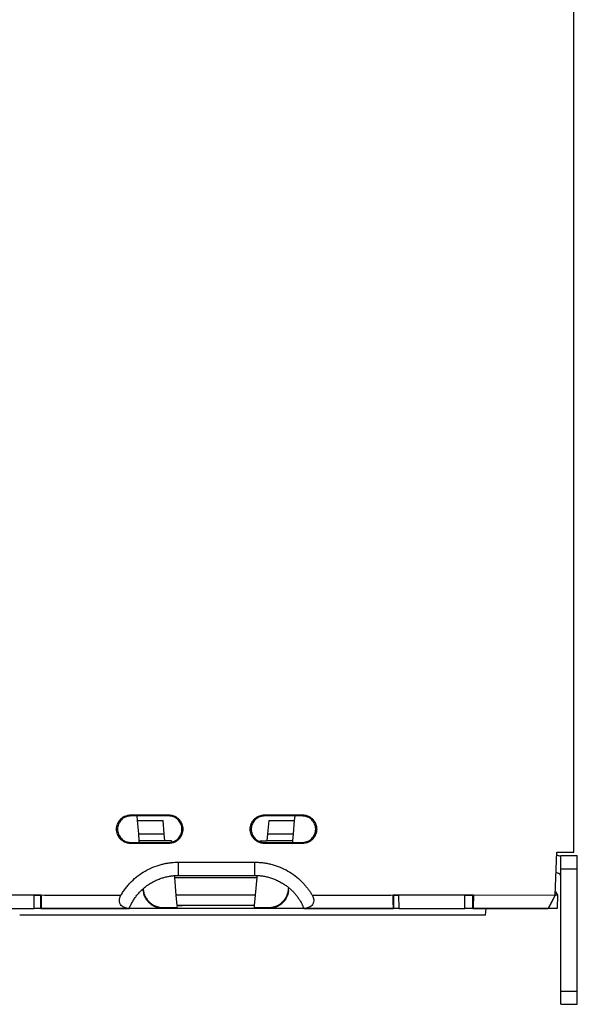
# Model space of a CAD drawing. Header units: millimetres. Extents: x 188.8 to 211.3, y 176 to 224.
# Tile 2 of 10: x 202.9 to 211.3, y 176.6 to 191.5. Entities that reach past the tile are written whole.
import ezdxf

# ---------------------------------------------------------------- set-up
doc = ezdxf.new("R2010")
doc.units = ezdxf.units.MM

msp = doc.modelspace()

# ---------------------------------------------------------------- linework, layer by layer
at = {"color": 7, "linetype": 'Continuous', "lineweight": 25}
for p, q in [((211.26, 178.949), (211.26, 220.376)), ((204.55, 179.515), (205.125, 179.515)), ((204.55, 179.499), (204.55, 179.515)), ((204.643, 179.499), (204.55, 179.499)), ((205.125, 179.499), (204.643, 179.499)), ((204.643, 179.499), (204.649, 179.431)), ((204.649, 179.431), (205.041, 179.431)), ((204.649, 179.431), (204.667, 179.226)), ((205.059, 179.226), (205.041, 179.431)), ((205.125, 179.499), (205.125, 179.515)), ((206.575, 179.515), (207.15, 179.515)), ((206.575, 179.499), (206.575, 179.515)), ((207.038, 179.499), (206.575, 179.499)), ((206.639, 179.431), (206.621, 179.226)), ((206.639, 179.431), (207.032, 179.431)), ((207.014, 179.226), (207.032, 179.431)), ((207.032, 179.431), (207.038, 179.499)), ((207.15, 179.499), (207.038, 179.499)), ((207.15, 179.499), (207.15, 179.515)), ((204.55, 179.083), (204.55, 179.099)), ((204.55, 179.099), (204.678, 179.099)), ((204.667, 179.226), (205.059, 179.226)), ((204.667, 179.226), (204.675, 179.124)), ((205.068, 179.124), (204.675, 179.124)), ((204.675, 179.124), (204.678, 179.097)), ((205.068, 179.124), (205.059, 179.226)), ((205.168, 179.124), (205.068, 179.124)), ((205.168, 179.124), (205.17, 179.102)), ((206.511, 179.108), (206.512, 179.124)), ((206.511, 179.107), (206.511, 179.108)), ((206.512, 179.124), (206.612, 179.124)), ((206.621, 179.226), (206.612, 179.124)), ((207.005, 179.124), (206.612, 179.124)), ((206.621, 179.226), (207.014, 179.226)), ((207.002, 179.097), (207.005, 179.124)), ((207.003, 179.099), (207.15, 179.099)), ((207.005, 179.124), (207.014, 179.226)), ((207.15, 179.083), (207.15, 179.099)), ((205.125, 179.083), (204.55, 179.083)), ((204.678, 179.097), (205.125, 179.097)), ((205.125, 179.097), (205.125, 179.083)), ((206.575, 179.097), (206.575, 179.083)), ((206.575, 179.097), (207.002, 179.097)), ((207.15, 179.083), (206.575, 179.083)), ((210.977, 178.302), (211, 178.949)), ((211.06, 178.884), (210.999, 178.907)), ((211, 178.949), (211.26, 178.949)), ((211.06, 178.899), (211.31, 178.899)), ((205.269, 178.799), (206.431, 178.799)), ((205.269, 178.799), (205.269, 178.599)), ((206.431, 178.599), (206.431, 178.799)), ((211.06, 178.699), (211.31, 178.699)), ((211.06, 176.849), (211.06, 178.699)), ((211.31, 176.849), (211.31, 178.699)), ((205.217, 178.569), (205.214, 178.597)), ((205.217, 178.569), (206.464, 178.569)), ((205.24, 178.299), (205.217, 178.569)), ((205.269, 178.599), (206.431, 178.599)), ((206.44, 178.299), (206.464, 178.569)), ((206.464, 178.569), (206.466, 178.598)), ((211.027, 178.63), (210.989, 178.644)), ((204.739, 178.398), (204.74, 178.39)), ((206.939, 178.371), (206.941, 178.39)), ((206.941, 178.39), (206.943, 178.414)), ((201.81, 178.306), (203.197, 178.303)), ((203.09, 178.299), (202.122, 178.299)), ((203.087, 178.099), (203.09, 178.299)), ((203.09, 178.299), (203.19, 178.299)), ((203.19, 178.299), (203.197, 178.306)), ((203.19, 178.098), (203.19, 178.299)), ((205.254, 178.143), (205.24, 178.299)), ((206.44, 178.299), (205.24, 178.299)), ((206.426, 178.143), (206.44, 178.299)), ((208.523, 178.306), (208.53, 178.299)), ((208.523, 178.303), (209.737, 178.303)), ((208.53, 178.299), (208.61, 178.299)), ((208.53, 178.299), (208.53, 178.098)), ((208.614, 178.099), (208.61, 178.299)), ((209.61, 178.299), (208.61, 178.299)), ((209.607, 178.099), (209.61, 178.299)), ((209.61, 178.299), (209.73, 178.299)), ((209.73, 178.299), (209.737, 178.306)), ((209.73, 178.098), (209.73, 178.299)), ((209.737, 178.303), (210.977, 178.302)), ((210.977, 178.299), (210.87, 178.098)), ((211.01, 178.299), (210.977, 178.299)), ((210.978, 178.35), (211.01, 178.299)), ((211.01, 178.299), (211.007, 178.099)), ((202.125, 178.099), (203.087, 178.099)), ((204.22, 178.099), (203.087, 178.099)), ((203.19, 178.099), (204.527, 178.099)), ((205.04, 178.099), (204.32, 178.099)), ((205.04, 178.099), (205.039, 178.114)), ((205.039, 178.114), (205.251, 178.114)), ((206.64, 178.099), (205.04, 178.099)), ((205.254, 178.143), (205.251, 178.114)), ((205.328, 178.143), (205.254, 178.143)), ((205.254, 178.143), (205.328, 178.143)), ((205.254, 178.143), (205.254, 178.143)), ((205.328, 178.143), (205.328, 178.143)), ((206.426, 178.143), (205.328, 178.143)), ((206.424, 178.114), (206.426, 178.143)), ((206.424, 178.114), (206.641, 178.114)), ((206.641, 178.114), (206.64, 178.099)), ((207.36, 178.099), (206.64, 178.099)), ((207.173, 178.099), (208.53, 178.099)), ((208.614, 178.099), (207.46, 178.099)), ((208.614, 178.099), (209.607, 178.099)), ((210.157, 178.099), (209.607, 178.099)), ((209.73, 178.099), (210.87, 178.099)), ((209.923, 177.999), (209.931, 178.099)), ((211.007, 178.099), (210.86, 178.099)), ((211.06, 176.849), (211.31, 176.849)), ((211.06, 176.649), (211.31, 176.649))]:
    msp.add_line(p, q, dxfattribs=at)
for points, knots in [([(204.55, 179.083), (204.545, 179.083), (204.536, 179.083), (204.522, 179.085), (204.508, 179.087), (204.494, 179.09), (204.481, 179.095), (204.459, 179.103), (204.429, 179.119), (204.396, 179.146), (204.37, 179.178), (204.35, 179.216), (204.337, 179.257), (204.333, 179.299), (204.337, 179.341), (204.35, 179.382), (204.37, 179.42), (204.397, 179.452), (204.429, 179.479), (204.463, 179.497), (204.494, 179.508), (204.522, 179.514), (204.541, 179.514), (204.55, 179.515)], [0, 0, 0, 0, 0.020792, 0.04151, 0.062247, 0.083095, 0.104144, 0.125482, 0.18834, 0.250396, 0.312394, 0.375292, 0.43826, 0.500234, 0.562337, 0.625149, 0.687871, 0.75008, 0.811953, 0.874992, 0.917116, 0.958543, 1, 1, 1, 1]), ([(204.55, 179.499), (204.546, 179.499), (204.537, 179.498), (204.524, 179.497), (204.511, 179.495), (204.499, 179.492), (204.486, 179.488), (204.465, 179.48), (204.438, 179.466), (204.408, 179.441), (204.383, 179.411), (204.364, 179.376), (204.353, 179.338), (204.349, 179.299), (204.353, 179.26), (204.364, 179.222), (204.383, 179.187), (204.408, 179.156), (204.438, 179.132), (204.469, 179.115), (204.498, 179.105), (204.524, 179.1), (204.541, 179.099), (204.55, 179.099)], [0, 0, 0, 0, 0.020783, 0.041481, 0.062184, 0.082982, 0.103964, 0.125217, 0.18809, 0.250076, 0.312026, 0.375018, 0.437955, 0.500032, 0.562026, 0.625046, 0.687955, 0.749988, 0.811891, 0.874847, 0.917026, 0.958504, 1, 1, 1, 1]), ([(205.125, 179.515), (205.13, 179.515), (205.139, 179.514), (205.153, 179.513), (205.167, 179.511), (205.181, 179.507), (205.194, 179.503), (205.217, 179.495), (205.246, 179.479), (205.279, 179.452), (205.306, 179.42), (205.326, 179.382), (205.338, 179.341), (205.342, 179.299), (205.338, 179.257), (205.325, 179.216), (205.306, 179.178), (205.279, 179.145), (205.246, 179.118), (205.212, 179.101), (205.181, 179.09), (205.153, 179.084), (205.134, 179.084), (205.125, 179.083)], [0, 0, 0, 0, 0.020791, 0.041509, 0.062246, 0.083094, 0.104143, 0.125481, 0.188338, 0.250396, 0.312393, 0.375291, 0.438258, 0.500233, 0.562336, 0.625147, 0.68787, 0.750079, 0.811951, 0.874991, 0.917115, 0.958543, 1, 1, 1, 1]), ([(205.17, 179.102), (205.175, 179.103), (205.184, 179.106), (205.198, 179.11), (205.212, 179.116), (205.225, 179.123), (205.243, 179.134), (205.266, 179.153), (205.298, 179.19), (205.319, 179.236), (205.327, 179.284), (205.326, 179.333), (205.311, 179.38), (205.285, 179.422), (205.26, 179.449), (205.231, 179.471), (205.201, 179.485), (205.174, 179.494), (205.15, 179.498), (205.133, 179.499), (205.125, 179.499)], [0, 0, 0, 0, 0.0252231, 0.0502208, 0.0751215, 0.1000551, 0.125151, 0.1877356, 0.2500979, 0.3747198, 0.4376036, 0.4997382, 0.6243518, 0.6872724, 0.7493704, 0.8115562, 0.8744236, 0.9167486, 0.9583968, 1, 1, 1, 1]), ([(206.575, 179.083), (206.57, 179.083), (206.561, 179.083), (206.547, 179.085), (206.533, 179.087), (206.519, 179.09), (206.506, 179.095), (206.484, 179.103), (206.454, 179.119), (206.421, 179.146), (206.395, 179.178), (206.375, 179.216), (206.362, 179.257), (206.358, 179.299), (206.362, 179.341), (206.375, 179.382), (206.395, 179.42), (206.422, 179.452), (206.454, 179.479), (206.488, 179.497), (206.519, 179.508), (206.547, 179.514), (206.566, 179.514), (206.575, 179.515)], [0, 0, 0, 0, 0.0207917, 0.0415101, 0.0622473, 0.0830951, 0.1041441, 0.1254819, 0.1883399, 0.2503958, 0.3123939, 0.3752917, 0.4382603, 0.5002341, 0.5623373, 0.6251489, 0.6878712, 0.7500798, 0.8119531, 0.8749918, 0.917116, 0.9585432, 1, 1, 1, 1]), ([(206.575, 179.499), (206.57, 179.499), (206.561, 179.499), (206.547, 179.497), (206.533, 179.495), (206.519, 179.491), (206.499, 179.485), (206.473, 179.473), (206.444, 179.452), (206.419, 179.427), (206.393, 179.388), (206.376, 179.342), (206.373, 179.295), (206.378, 179.248), (206.395, 179.203), (206.422, 179.165), (206.445, 179.143), (206.468, 179.127), (206.489, 179.116), (206.503, 179.11), (206.511, 179.107)], [0, 0, 0, 0, 0.024896, 0.049736, 0.074647, 0.099754, 0.12518, 0.188098, 0.250241, 0.312391, 0.375212, 0.499829, 0.562395, 0.624778, 0.749427, 0.812329, 0.874435, 0.916209, 0.957874, 1, 1, 1, 1]), ([(207.15, 179.515), (207.155, 179.515), (207.164, 179.514), (207.178, 179.513), (207.192, 179.511), (207.206, 179.507), (207.219, 179.503), (207.242, 179.495), (207.271, 179.479), (207.304, 179.452), (207.331, 179.42), (207.351, 179.382), (207.363, 179.341), (207.367, 179.299), (207.363, 179.257), (207.35, 179.216), (207.331, 179.178), (207.304, 179.145), (207.271, 179.118), (207.237, 179.101), (207.206, 179.09), (207.178, 179.084), (207.159, 179.084), (207.15, 179.083)], [0, 0, 0, 0, 0.020791, 0.041509, 0.062246, 0.083094, 0.104143, 0.125481, 0.188338, 0.250396, 0.312393, 0.375291, 0.438258, 0.500233, 0.562336, 0.625147, 0.68787, 0.750079, 0.811951, 0.874991, 0.917115, 0.958543, 1, 1, 1, 1]), ([(207.15, 179.099), (207.154, 179.099), (207.163, 179.099), (207.176, 179.1), (207.189, 179.103), (207.202, 179.106), (207.214, 179.109), (207.235, 179.117), (207.262, 179.132), (207.292, 179.156), (207.317, 179.187), (207.336, 179.222), (207.348, 179.26), (207.351, 179.299), (207.348, 179.338), (207.336, 179.376), (207.317, 179.411), (207.292, 179.441), (207.262, 179.466), (207.231, 179.482), (207.202, 179.492), (207.176, 179.498), (207.159, 179.498), (207.15, 179.499)], [0, 0, 0, 0, 0.020783, 0.041481, 0.062184, 0.082982, 0.103964, 0.125217, 0.18809, 0.250076, 0.312026, 0.375018, 0.437955, 0.500032, 0.562026, 0.625046, 0.687955, 0.749988, 0.811891, 0.874847, 0.917026, 0.958504, 1, 1, 1, 1]), ([(205.125, 179.097), (205.129, 179.097), (205.136, 179.097), (205.148, 179.098), (205.159, 179.1), (205.166, 179.101), (205.17, 179.102)], [0, 0, 0, 0, 0.248465, 0.49742, 0.747668, 1, 1, 1, 1]), ([(206.511, 179.108), (206.515, 179.106), (206.524, 179.104), (206.536, 179.101), (206.549, 179.098), (206.562, 179.097), (206.571, 179.097), (206.575, 179.097)], [0, 0, 0, 0, 0.20285, 0.403439, 0.602595, 0.801164, 1, 1, 1, 1]), ([(211.06, 178.699), (211.06, 178.703), (211.06, 178.711), (211.06, 178.724), (211.06, 178.736), (211.06, 178.748), (211.06, 178.761), (211.06, 178.781), (211.06, 178.809), (211.06, 178.841), (211.06, 178.867), (211.06, 178.884), (211.06, 178.893), (211.06, 178.898), (211.06, 178.898), (211.06, 178.899)], [0, 0, 0, 0, 0.040276, 0.080243, 0.120058, 0.159883, 0.199877, 0.240199, 0.370043, 0.500057, 0.629901, 0.759916, 0.840121, 0.919721, 1, 1, 1, 1]), ([(211.31, 178.699), (211.31, 178.725), (211.31, 178.751), (211.31, 178.799), (211.31, 178.822), (211.31, 178.859), (211.31, 178.874), (211.31, 178.894), (211.31, 178.899), (211.31, 178.899)], [0, 0, 0, 0, 0.25, 0.25, 0.5, 0.5, 0.75, 0.75, 1, 1, 1, 1]), ([(204.403, 178.299), (204.409, 178.308), (204.42, 178.327), (204.437, 178.355), (204.456, 178.382), (204.476, 178.408), (204.496, 178.433), (204.517, 178.458), (204.539, 178.483), (204.585, 178.53), (204.659, 178.595), (204.768, 178.668), (204.886, 178.726), (204.986, 178.759), (205.062, 178.778), (205.114, 178.787), (205.165, 178.794), (205.217, 178.798), (205.252, 178.799), (205.269, 178.799)], [0, 0, 0, 0, 0.031402, 0.062709, 0.093954, 0.125171, 0.156395, 0.187658, 0.218996, 0.25044, 0.375611, 0.500652, 0.625557, 0.751061, 0.80153, 0.851519, 0.901165, 0.950611, 1, 1, 1, 1]), ([(206.431, 178.799), (206.442, 178.799), (206.464, 178.799), (206.496, 178.797), (206.528, 178.794), (206.561, 178.791), (206.593, 178.786), (206.625, 178.78), (206.657, 178.773), (206.721, 178.757), (206.814, 178.726), (206.932, 178.668), (207.041, 178.595), (207.12, 178.525), (207.175, 178.468), (207.209, 178.429), (207.241, 178.387), (207.27, 178.344), (207.288, 178.314), (207.297, 178.299)], [0, 0, 0, 0, 0.030873, 0.061749, 0.09266, 0.123643, 0.154732, 0.18596, 0.217362, 0.24897, 0.374341, 0.499332, 0.624378, 0.749586, 0.799788, 0.849792, 0.899736, 0.949759, 1, 1, 1, 1]), ([(204.527, 178.098), (204.531, 178.107), (204.538, 178.125), (204.55, 178.151), (204.564, 178.177), (204.578, 178.202), (204.593, 178.227), (204.609, 178.252), (204.626, 178.276), (204.645, 178.299), (204.664, 178.322), (204.684, 178.344), (204.704, 178.366), (204.726, 178.387), (204.749, 178.407), (204.772, 178.426), (204.797, 178.445), (204.832, 178.47), (204.878, 178.498), (204.937, 178.527), (204.995, 178.551), (205.053, 178.57), (205.109, 178.583), (205.164, 178.592), (205.217, 178.598), (205.252, 178.598), (205.269, 178.599)], [0, 0, 0, 0, 0.030222, 0.060586, 0.091093, 0.121741, 0.152532, 0.183464, 0.214539, 0.245757, 0.277116, 0.308618, 0.340263, 0.372049, 0.403978, 0.43605, 0.468264, 0.50062, 0.571781, 0.640445, 0.706612, 0.770283, 0.831457, 0.890134, 0.946315, 1, 1, 1, 1]), ([(206.431, 178.599), (206.441, 178.599), (206.46, 178.598), (206.488, 178.597), (206.517, 178.594), (206.547, 178.591), (206.576, 178.586), (206.607, 178.58), (206.637, 178.572), (206.667, 178.563), (206.698, 178.553), (206.728, 178.542), (206.759, 178.529), (206.79, 178.514), (206.82, 178.498), (206.85, 178.481), (206.885, 178.458), (206.923, 178.43), (206.965, 178.396), (207.003, 178.359), (207.039, 178.32), (207.072, 178.279), (207.102, 178.236), (207.129, 178.191), (207.153, 178.146), (207.166, 178.114), (207.173, 178.098)], [0, 0, 0, 0, 0.02962, 0.059777, 0.090469, 0.121698, 0.153462, 0.185763, 0.218601, 0.251974, 0.285884, 0.32033, 0.355312, 0.39083, 0.426885, 0.463476, 0.500604, 0.557664, 0.61433, 0.670604, 0.726485, 0.781973, 0.837068, 0.891771, 0.946082, 1, 1, 1, 1]), ([(211.06, 178.583), (211.06, 178.586), (211.06, 178.591), (211.058, 178.598), (211.055, 178.605), (211.05, 178.614), (211.041, 178.624), (211.032, 178.628), (211.027, 178.63)], [0, 0, 0, 0, 0.1260865, 0.2495657, 0.3734321, 0.5006526, 0.7495671, 1, 1, 1, 1]), ([(204.74, 178.39), (204.74, 178.384), (204.742, 178.372), (204.745, 178.354), (204.749, 178.337), (204.754, 178.319), (204.76, 178.302), (204.773, 178.274), (204.796, 178.235), (204.835, 178.192), (204.881, 178.157), (204.927, 178.134), (204.968, 178.122), (205.003, 178.115), (205.027, 178.114), (205.039, 178.114)], [0, 0, 0, 0, 0.040581, 0.080878, 0.121031, 0.161184, 0.20148, 0.242062, 0.37165, 0.501191, 0.630432, 0.759617, 0.839948, 0.919685, 1, 1, 1, 1]), ([(205.04, 178.099), (205.034, 178.099), (205.022, 178.099), (205.004, 178.101), (204.987, 178.103), (204.969, 178.107), (204.952, 178.112), (204.923, 178.122), (204.882, 178.141), (204.836, 178.176), (204.797, 178.219), (204.771, 178.262), (204.755, 178.302), (204.746, 178.336), (204.743, 178.359), (204.741, 178.371)], [0, 0, 0, 0, 0.040439, 0.080597, 0.120617, 0.160644, 0.200822, 0.241294, 0.370618, 0.500059, 0.62938, 0.75882, 0.83938, 0.919387, 1, 1, 1, 1]), ([(206.939, 178.371), (206.938, 178.365), (206.937, 178.354), (206.934, 178.336), (206.93, 178.319), (206.925, 178.302), (206.918, 178.285), (206.906, 178.257), (206.883, 178.219), (206.844, 178.176), (206.798, 178.141), (206.752, 178.119), (206.711, 178.107), (206.676, 178.1), (206.652, 178.099), (206.64, 178.099)], [0, 0, 0, 0, 0.040438, 0.080594, 0.120612, 0.160637, 0.200814, 0.241285, 0.370606, 0.500046, 0.629369, 0.758811, 0.839374, 0.919383, 1, 1, 1, 1]), ([(206.641, 178.114), (206.647, 178.114), (206.659, 178.114), (206.677, 178.116), (206.695, 178.118), (206.712, 178.122), (206.73, 178.127), (206.759, 178.137), (206.799, 178.157), (206.845, 178.192), (206.884, 178.235), (206.91, 178.279), (206.927, 178.319), (206.936, 178.354), (206.939, 178.378), (206.941, 178.39)], [0, 0, 0, 0, 0.040286, 0.080297, 0.120176, 0.16007, 0.200127, 0.240489, 0.369555, 0.498914, 0.628336, 0.758042, 0.838833, 0.919103, 1, 1, 1, 1]), ([(203.197, 178.303), (203.197, 178.299), (203.197, 178.289), (203.197, 178.275), (203.197, 178.262), (203.197, 178.248), (203.197, 178.234), (203.197, 178.22), (203.196, 178.207), (203.196, 178.194), (203.196, 178.182), (203.195, 178.17), (203.195, 178.159), (203.195, 178.147), (203.194, 178.136), (203.194, 178.125), (203.193, 178.114), (203.192, 178.106), (203.191, 178.1), (203.191, 178.099), (203.19, 178.099)], [0, 0, 0, 0, 0.043229, 0.086903, 0.131021, 0.175584, 0.220592, 0.266045, 0.311944, 0.358288, 0.405078, 0.452315, 0.499997, 0.550777, 0.608443, 0.672993, 0.744426, 0.82274, 0.907932, 1, 1, 1, 1]), ([(203.197, 178.303), (203.259, 178.303), (203.388, 178.301), (203.589, 178.3), (203.812, 178.299), (204.085, 178.299), (204.286, 178.299), (204.403, 178.299)], [0, 0, 0, 0, 0.1543181, 0.3209862, 0.5000053, 0.7083214, 1, 1, 1, 1]), ([(204.527, 178.099), (204.522, 178.099), (204.512, 178.099), (204.498, 178.101), (204.486, 178.103), (204.474, 178.106), (204.455, 178.112), (204.432, 178.123), (204.406, 178.145), (204.387, 178.174), (204.379, 178.207), (204.38, 178.234), (204.384, 178.256), (204.392, 178.278), (204.399, 178.292), (204.403, 178.299)], [0, 0, 0, 0, 0.05624, 0.109301, 0.159196, 0.205939, 0.249547, 0.383309, 0.499102, 0.631398, 0.749159, 0.809591, 0.870641, 0.933693, 1, 1, 1, 1]), ([(207.297, 178.299), (207.299, 178.295), (207.303, 178.288), (207.308, 178.277), (207.312, 178.266), (207.316, 178.256), (207.318, 178.245), (207.32, 178.234), (207.321, 178.224), (207.32, 178.204), (207.314, 178.174), (207.294, 178.145), (207.268, 178.123), (207.243, 178.111), (207.218, 178.103), (207.197, 178.1), (207.181, 178.099), (207.173, 178.099)], [0, 0, 0, 0, 0.033573, 0.066216, 0.09807, 0.129287, 0.160028, 0.190461, 0.220761, 0.251105, 0.368427, 0.50072, 0.616587, 0.750372, 0.824672, 0.90786, 1, 1, 1, 1]), ([(207.297, 178.299), (207.417, 178.299), (207.621, 178.299), (207.933, 178.299), (208.222, 178.3), (208.427, 178.302), (208.523, 178.303)], [0, 0, 0, 0, 0.2916486, 0.499995, 0.7638752, 1, 1, 1, 1]), ([(208.53, 178.099), (208.53, 178.099), (208.53, 178.099), (208.529, 178.101), (208.529, 178.103), (208.528, 178.106), (208.528, 178.109), (208.528, 178.113), (208.527, 178.118), (208.527, 178.122), (208.527, 178.127), (208.526, 178.133), (208.526, 178.138), (208.526, 178.143), (208.526, 178.149), (208.525, 178.154), (208.525, 178.164), (208.525, 178.18), (208.524, 178.203), (208.524, 178.227), (208.523, 178.252), (208.523, 178.278), (208.523, 178.295), (208.523, 178.303)], [0, 0, 0, 0, 0.0438511, 0.0862023, 0.1270534, 0.1664045, 0.2042554, 0.2406062, 0.2754567, 0.308807, 0.3406569, 0.3710066, 0.3998559, 0.4272048, 0.4530533, 0.4774014, 0.5002491, 0.5872761, 0.6728073, 0.756844, 0.8393874, 0.9204389, 1, 1, 1, 1]), ([(209.737, 178.303), (209.737, 178.299), (209.737, 178.289), (209.737, 178.275), (209.737, 178.262), (209.737, 178.248), (209.737, 178.234), (209.737, 178.22), (209.736, 178.207), (209.736, 178.194), (209.736, 178.182), (209.735, 178.17), (209.735, 178.159), (209.735, 178.147), (209.734, 178.136), (209.734, 178.125), (209.733, 178.114), (209.732, 178.106), (209.731, 178.1), (209.731, 178.099), (209.73, 178.099)], [0, 0, 0, 0, 0.043229, 0.086903, 0.131021, 0.175584, 0.220592, 0.266045, 0.311944, 0.358288, 0.405078, 0.452315, 0.499997, 0.550777, 0.608443, 0.672993, 0.744426, 0.82274, 0.907932, 1, 1, 1, 1]), ([(210.974, 178.299), (210.972, 178.295), (210.967, 178.286), (210.96, 178.273), (210.953, 178.26), (210.947, 178.247), (210.94, 178.235), (210.929, 178.215), (210.915, 178.188), (210.899, 178.157), (210.886, 178.132), (210.878, 178.115), (210.873, 178.105), (210.87, 178.1), (210.87, 178.099), (210.87, 178.098)], [0, 0, 0, 0, 0.044649, 0.088866, 0.132798, 0.176597, 0.220417, 0.264411, 0.393564, 0.519982, 0.643255, 0.76392, 0.843375, 0.921498, 1, 1, 1, 1]), ([(210.975, 178.299), (210.975, 178.3), (210.975, 178.301), (210.976, 178.302), (210.977, 178.302)], [0, 0, 0, 0, 0.493262, 1, 1, 1, 1]), ([(210.978, 178.302), (210.978, 178.302), (210.978, 178.301), (210.977, 178.299), (210.977, 178.299)], [0, 0, 0, 0, 0.416676, 1, 1, 1, 1]), ([(204.32, 178.099), (204.317, 178.099), (204.311, 178.099), (204.302, 178.099), (204.292, 178.099), (204.28, 178.099), (204.265, 178.099), (204.249, 178.099), (204.236, 178.099), (204.227, 178.099), (204.221, 178.099), (204.221, 178.099), (204.22, 178.099)], [0, 0, 0, 0, 0.060285, 0.120068, 0.179889, 0.240286, 0.370083, 0.500203, 0.629971, 0.760075, 0.87995, 1, 1, 1, 1]), ([(207.46, 178.099), (207.46, 178.099), (207.46, 178.099), (207.458, 178.099), (207.456, 178.099), (207.452, 178.099), (207.444, 178.099), (207.431, 178.099), (207.415, 178.099), (207.398, 178.099), (207.379, 178.099), (207.366, 178.099), (207.36, 178.099)], [0, 0, 0, 0, 0.060257, 0.120014, 0.179811, 0.240186, 0.369949, 0.500057, 0.629836, 0.759975, 0.879896, 1, 1, 1, 1]), ([(210.86, 178.099), (210.852, 178.099), (210.834, 178.099), (210.809, 178.099), (210.783, 178.099), (210.758, 178.099), (210.718, 178.099), (210.665, 178.099), (210.6, 178.099), (210.536, 178.099), (210.453, 178.099), (210.359, 178.099), (210.283, 178.099), (210.234, 178.099), (210.205, 178.099), (210.183, 178.099), (210.169, 178.099), (210.161, 178.099), (210.157, 178.099), (210.157, 178.099), (210.157, 178.099)], [0, 0, 0, 0, 0.023337, 0.04663, 0.069912, 0.093213, 0.116565, 0.178305, 0.240092, 0.304406, 0.368768, 0.500006, 0.631244, 0.695558, 0.759919, 0.821659, 0.883446, 0.922311, 0.961114, 1, 1, 1, 1]), ([(206.34, 177.999), (206.319, 177.999), (206.278, 177.999), (206.215, 177.999), (206.153, 177.999), (206.09, 177.999), (206.028, 177.999), (205.966, 177.999), (205.904, 177.999), (205.842, 177.999), (205.704, 177.999), (205.492, 177.999), (205.207, 177.999), (204.927, 177.999), (204.562, 177.999), (204.134, 177.999), (203.758, 177.999), (203.498, 177.999), (203.326, 177.999), (203.176, 177.999), (203.075, 177.999), (203.009, 177.999), (202.969, 177.999), (202.932, 177.999), (202.899, 177.999), (202.88, 177.999), (202.87, 177.999)], [0, 0, 0, 0, 0.013247, 0.02648, 0.039704, 0.052921, 0.066137, 0.079355, 0.09258, 0.105815, 0.119064, 0.18107, 0.243087, 0.306875, 0.370674, 0.500002, 0.62933, 0.693117, 0.756916, 0.818922, 0.880939, 0.904773, 0.928573, 0.952361, 0.976162, 1, 1, 1, 1]), ([(209.923, 177.999), (209.923, 177.999), (209.922, 177.999), (209.921, 177.999), (209.918, 177.999), (209.915, 177.999), (209.91, 177.999), (209.905, 177.999), (209.899, 177.999), (209.891, 177.999), (209.883, 177.999), (209.873, 177.999), (209.846, 177.999), (209.789, 177.999), (209.675, 177.999), (209.527, 177.999), (209.342, 177.999), (209.126, 177.999), (208.878, 177.999), (208.603, 177.999), (208.306, 177.999), (207.991, 177.999), (207.665, 177.999), (207.332, 177.999), (207.07, 177.999), (206.884, 177.999), (206.776, 177.999), (206.668, 177.999), (206.559, 177.999), (206.45, 177.999), (206.377, 177.999), (206.34, 177.999)], [0, 0, 0, 0, 0.0106138, 0.0212148, 0.0318058, 0.0423897, 0.0529695, 0.0635482, 0.0741286, 0.0847138, 0.0953067, 0.1059101, 0.116527, 0.1782631, 0.2400085, 0.3043178, 0.3686365, 0.4343143, 0.5000016, 0.5656793, 0.6313666, 0.695676, 0.7599947, 0.8217307, 0.8834761, 0.9029256, 0.9223395, 0.9417357, 0.9611324, 0.9805479, 1, 1, 1, 1]), ([(211.06, 176.649), (211.06, 176.649), (211.06, 176.649), (211.06, 176.65), (211.06, 176.652), (211.06, 176.655), (211.06, 176.658), (211.06, 176.666), (211.06, 176.68), (211.06, 176.706), (211.06, 176.738), (211.06, 176.77), (211.06, 176.799), (211.06, 176.824), (211.06, 176.84), (211.06, 176.849)], [0, 0, 0, 0, 0.040276, 0.080243, 0.120058, 0.159883, 0.199877, 0.240199, 0.370043, 0.500057, 0.629901, 0.759916, 0.840121, 0.919721, 1, 1, 1, 1]), ([(211.31, 176.649), (211.31, 176.649), (211.31, 176.654), (211.31, 176.674), (211.31, 176.689), (211.31, 176.726), (211.31, 176.748), (211.31, 176.796), (211.31, 176.823), (211.31, 176.849)], [0, 0, 0, 0, 0.25, 0.25, 0.5, 0.5, 0.75, 0.75, 1, 1, 1, 1])]:
    msp.add_open_spline(points, degree=3, knots=knots, dxfattribs=at)

doc.saveas('drawing.dxf')
